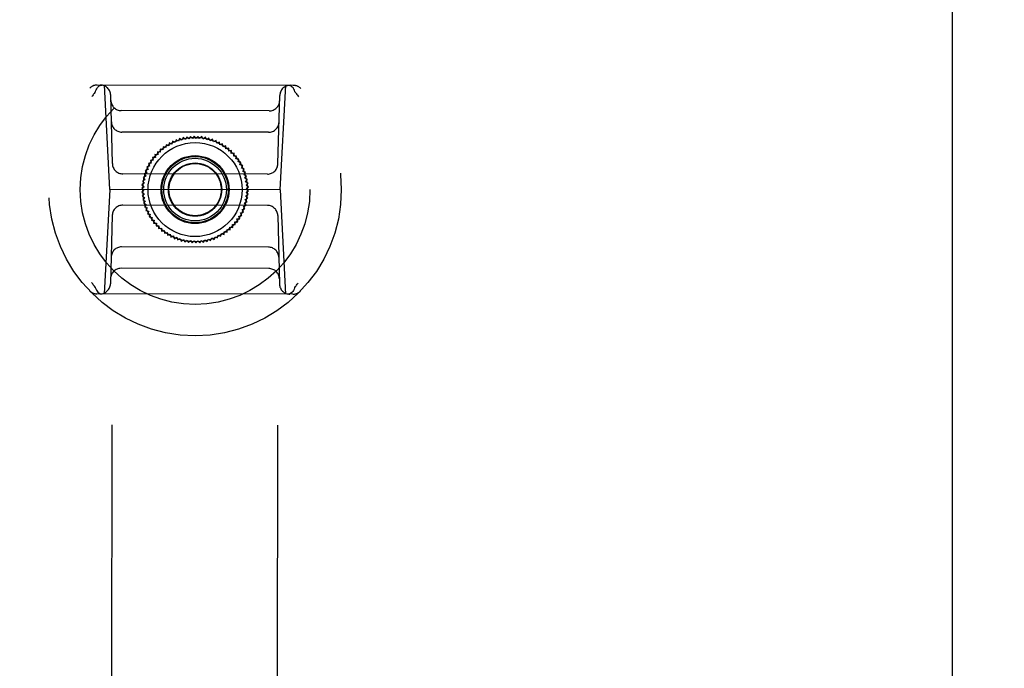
# Model space of a CAD drawing. Header units: inches. Extents: x 0 to 309, y 0 to 200.
# Tile 12 of 109: x 99.84 to 103.55, y 71.58 to 74.02. Entities that reach past the tile are written whole.
import ezdxf

# ---------------------------------------------------------------- set-up
doc = ezdxf.new("R2010")
doc.units = ezdxf.units.IN
doc.header["$LTSCALE"] = 17
doc.header["$MEASUREMENT"] = 0
doc.linetypes.add('HIDDEN', pattern=[0.2, 0.1, -0.1])
doc.layers.get('0').update_dxf_attribs({"linetype": 'CONTINUOUS'})
for name, color, linetype in [('02___PRT_ALL_AXES', 7, 'CONTINUOUS'), ('DEFAULT_2', 8, 'HIDDEN'), ('DIMENSIONS', 7, 'CONTINUOUS')]:
    doc.layers.add(name, color=color, linetype=linetype)
doc.styles.get("Standard").update_dxf_attribs({"font": 'txt', "width": 0.8})
doc.dimstyles.new('DIMSTYLE_3', dxfattribs={"dimtxt": 1.418182, "dimasz": 1.818182, "dimexe": 0.09, "dimexo": 0.07, "dimgap": 0.039, "dimtad": 0, "dimtih": 1, "dimtoh": 1, "dimzin": 4, "dimdsep": 46, "dimtxsty": 'Standard', "dimblk": '_FILLED', "dimblk1": '_FILLED', "dimblk2": '_FILLED', "dimcen": 0.09, "dimadec": 0, "dimazin": 0, "dimtfac": 1, "dimtofl": 0, "dimtmove": 0, "dimatfit": 3, "dimldrblk": '_FILLED', "dimfxl": 0, "dimtolj": 1, "dimtzin": 4, "dimarcsym": 0})

# ---------------------------------------------------------------- blocks, each defined once
blk = doc.blocks.new('_FILLED')
at = {"color": 0, "linetype": 'ByBlock'}
blk.add_solid([(0, 0), (-1, 0.2), (-1, -0.2)], dxfattribs=at)
blk = doc.blocks.new('*D13')
at = {"layer": 'DIMENSIONS', "color": 2, "linetype": 'Continuous'}
for p, q in [((105.2309, 122.9841), (101.5945, 122.9841)), ((108.8559, 122.9841), (112.3707, 122.9841))]:
    blk.add_line(p, q, dxfattribs=at)
at = {"layer": 'DIMENSIONS', "color": 2, "linetype": 'Continuous', "xscale": 1.8181818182, "yscale": 1.8181818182, "zscale": 1.8181818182}
blk.add_blockref('_FILLED', (105.2309, 122.9841), dxfattribs=at)
at = {"layer": 'DIMENSIONS', "color": 2, "linetype": 'Continuous', "xscale": 1.8181818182, "yscale": 1.8181818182, "zscale": 1.8181818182, "rotation": 180}
blk.add_blockref('_FILLED', (108.8559, 122.9841), dxfattribs=at)
at = {"layer": 'DIMENSIONS', "color": 2, "linetype": 'Continuous', "insert": (113.0798, 123.6932), "char_height": 1.41818, "width": 4.538182, "attachment_point": 1, "line_spacing_factor": 0.9}
blk.add_mtext('3.63', dxfattribs=at)
blk = doc.blocks.new('*D14')
at = {"layer": 'DIMENSIONS', "color": 2, "linetype": 'Continuous'}
for p, q in [((99.7309, 116.4463), (96.2795, 116.4463)), ((103.3559, 116.4463), (106.9923, 116.4463))]:
    blk.add_line(p, q, dxfattribs=at)
at = {"layer": 'DIMENSIONS', "color": 2, "linetype": 'Continuous', "xscale": 1.8181818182, "yscale": 1.8181818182, "zscale": 1.8181818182}
blk.add_blockref('_FILLED', (99.7309, 116.4463), dxfattribs=at)
at = {"layer": 'DIMENSIONS', "color": 2, "linetype": 'Continuous', "xscale": 1.8181818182, "yscale": 1.8181818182, "zscale": 1.8181818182, "rotation": 180}
blk.add_blockref('_FILLED', (103.3559, 116.4463), dxfattribs=at)
at = {"layer": 'DIMENSIONS', "color": 2, "linetype": 'Continuous', "insert": (95.5704, 117.1554), "char_height": 1.41818, "width": 4.538182, "attachment_point": 3, "line_spacing_factor": 0.9}
blk.add_mtext('3.63', dxfattribs=at)

msp = doc.modelspace()

# ---------------------------------------------------------------- linework, layer by layer
at = {"color": 3, "linetype": 'Continuous'}
msp.add_line((103.3559, 131.5287), (103.3559, 69.2367), dxfattribs=at)
at = {"layer": '02___PRT_ALL_AXES', "color": 8, "linetype": 'HIDDEN'}
for p, q in [((100.2311, 99.696), (100.1844, 70.196)), ((100.8561, 99.695), (100.8094, 70.195))]:
    msp.add_line(p, q, dxfattribs=at)
at = {"layer": 'DEFAULT_2', "color": 8, "linetype": 'HIDDEN'}
for p, q in [((100.8719, 73.7761), (100.1332, 73.7773)), ((100.1811, 73.3835), (100.1611, 73.7772)), ((100.8228, 73.3825), (100.8441, 73.7762)), ((100.1903, 73.4809), (100.1839, 73.7389)), ((100.8139, 73.4799), (100.8211, 73.7379)), ((100.7811, 73.6798), (100.2237, 73.6807)), ((100.7789, 73.5991), (100.2257, 73.6)), ((100.4047, 73.5591), (100.4029, 73.5484)), ((100.4147, 73.5549), (100.4047, 73.5591)), ((100.4172, 73.5654), (100.4147, 73.5549)), ((100.4269, 73.5606), (100.4172, 73.5654)), ((100.4302, 73.5709), (100.4269, 73.5606)), ((100.4395, 73.5654), (100.4302, 73.5709)), ((100.4434, 73.5754), (100.4395, 73.5654)), ((100.4523, 73.5693), (100.4434, 73.5754)), ((100.457, 73.579), (100.4523, 73.5693)), ((100.4654, 73.5723), (100.457, 73.579)), ((100.4708, 73.5817), (100.4654, 73.5723)), ((100.4787, 73.5744), (100.4708, 73.5817)), ((100.4847, 73.5834), (100.4787, 73.5744)), ((100.4922, 73.5756), (100.4847, 73.5834)), ((100.4987, 73.5841), (100.4922, 73.5756)), ((100.5056, 73.5758), (100.4987, 73.5841)), ((100.5128, 73.5838), (100.5056, 73.5758)), ((100.5191, 73.5751), (100.5128, 73.5838)), ((100.5268, 73.5826), (100.5191, 73.5751)), ((100.5324, 73.5734), (100.5268, 73.5826)), ((100.5406, 73.5804), (100.5324, 73.5734)), ((100.5456, 73.5708), (100.5406, 73.5804)), ((100.5543, 73.5772), (100.5456, 73.5708)), ((100.5586, 73.5673), (100.5543, 73.5772)), ((100.5677, 73.5731), (100.5586, 73.5673)), ((100.5713, 73.5629), (100.5677, 73.5731)), ((100.5808, 73.568), (100.5713, 73.5629)), ((100.5837, 73.5576), (100.5808, 73.568)), ((100.5935, 73.5621), (100.5837, 73.5576)), ((100.5957, 73.5515), (100.5935, 73.5621)), ((100.6058, 73.5552), (100.5957, 73.5515)), ((100.6072, 73.5446), (100.6058, 73.5552)), ((100.3707, 73.5242), (100.36, 73.5254)), ((100.36, 73.5254), (100.3611, 73.5147)), ((100.3808, 73.533), (100.3702, 73.535)), ((100.3702, 73.535), (100.3707, 73.5242)), ((100.3812, 73.5438), (100.3808, 73.533)), ((100.3916, 73.5411), (100.3812, 73.5438)), ((100.3927, 73.5518), (100.3916, 73.5411)), ((100.4029, 73.5484), (100.3927, 73.5518)), ((100.6176, 73.5476), (100.6072, 73.5446)), ((100.6182, 73.5368), (100.6176, 73.5476)), ((100.6287, 73.5391), (100.6182, 73.5368)), ((100.6287, 73.5283), (100.6287, 73.5391)), ((100.6393, 73.5299), (100.6287, 73.5283)), ((100.6385, 73.5191), (100.6393, 73.5299)), ((100.6492, 73.5199), (100.6385, 73.5191)), ((100.6477, 73.5093), (100.6492, 73.5199)), ((100.3368, 73.4826), (100.3262, 73.4808)), ((100.3262, 73.4808), (100.3303, 73.4708)), ((100.3442, 73.4939), (100.3334, 73.4928)), ((100.3334, 73.4928), (100.3368, 73.4826)), ((100.3523, 73.5046), (100.3415, 73.5043)), ((100.3415, 73.5043), (100.3442, 73.4939)), ((100.3611, 73.5147), (100.3504, 73.5152)), ((100.3504, 73.5152), (100.3523, 73.5046)), ((100.6584, 73.5093), (100.6477, 73.5093)), ((100.6561, 73.4988), (100.6584, 73.5093)), ((100.6669, 73.4981), (100.6561, 73.4988)), ((100.6638, 73.4878), (100.6669, 73.4981)), ((100.6745, 73.4863), (100.6638, 73.4878)), ((100.6707, 73.4762), (100.6745, 73.4863)), ((100.7745, 73.4416), (100.2296, 73.4425)), ((100.3197, 73.4461), (100.3097, 73.4421)), ((100.3246, 73.4586), (100.3143, 73.4554)), ((100.3143, 73.4554), (100.3197, 73.4461)), ((100.3303, 73.4708), (100.3198, 73.4683)), ((100.3198, 73.4683), (100.3246, 73.4586)), ((100.6813, 73.474), (100.6707, 73.4762)), ((100.6768, 73.4642), (100.6813, 73.474)), ((100.6872, 73.4613), (100.6768, 73.4642)), ((100.6821, 73.4518), (100.6872, 73.4613)), ((100.6922, 73.4482), (100.6821, 73.4518)), ((100.6864, 73.4391), (100.6922, 73.4482)), ((100.3106, 73.4068), (100.3016, 73.4008)), ((100.3127, 73.4201), (100.3034, 73.4148)), ((100.3034, 73.4148), (100.3106, 73.4068)), ((100.3158, 73.4332), (100.3061, 73.4286)), ((100.3061, 73.4286), (100.3127, 73.4201)), ((100.3097, 73.4421), (100.3158, 73.4332)), ((100.6963, 73.4347), (100.6864, 73.4391)), ((100.6899, 73.4261), (100.6963, 73.4347)), ((100.6994, 73.4211), (100.6899, 73.4261)), ((100.6924, 73.4129), (100.6994, 73.4211)), ((100.7016, 73.4072), (100.6924, 73.4129)), ((100.6941, 73.3995), (100.7016, 73.4072)), ((100.1811, 73.3835), (100.1598, 72.9898)), ((100.8228, 73.3825), (100.1811, 73.3835)), ((100.3094, 73.3934), (100.3009, 73.3868)), ((100.3009, 73.3868), (100.3091, 73.3799)), ((100.3091, 73.3799), (100.3011, 73.3728)), ((100.3011, 73.3728), (100.3098, 73.3665)), ((100.3016, 73.4008), (100.3094, 73.3934)), ((100.7028, 73.3932), (100.6941, 73.3995)), ((100.6945, 73.3726), (100.703, 73.3792)), ((100.7023, 73.3652), (100.6945, 73.3726)), ((100.6947, 73.3861), (100.7028, 73.3932)), ((100.703, 73.3792), (100.6947, 73.3861)), ((100.8228, 73.3825), (100.8428, 72.9888)), ((100.3098, 73.3665), (100.3023, 73.3588)), ((100.3023, 73.3588), (100.3114, 73.3531)), ((100.3114, 73.3531), (100.3045, 73.3449)), ((100.3045, 73.3449), (100.314, 73.3399)), ((100.314, 73.3399), (100.3076, 73.3313)), ((100.3076, 73.3313), (100.3175, 73.3269)), ((100.6881, 73.3328), (100.6978, 73.3375)), ((100.6942, 73.3239), (100.6881, 73.3328)), ((100.6912, 73.3459), (100.7005, 73.3512)), ((100.6978, 73.3375), (100.6912, 73.3459)), ((100.6933, 73.3592), (100.7023, 73.3652)), ((100.7005, 73.3512), (100.6933, 73.3592)), ((100.7743, 73.3235), (100.2294, 73.3244)), ((100.3175, 73.3269), (100.3117, 73.3178)), ((100.3117, 73.3178), (100.3218, 73.3142)), ((100.3218, 73.3142), (100.3167, 73.3047)), ((100.3167, 73.3047), (100.3271, 73.3018)), ((100.3271, 73.3018), (100.3226, 73.292)), ((100.6736, 73.2952), (100.6841, 73.2977)), ((100.6777, 73.2852), (100.6736, 73.2952)), ((100.6793, 73.3074), (100.6896, 73.3106)), ((100.6841, 73.2977), (100.6793, 73.3074)), ((100.6842, 73.3199), (100.6942, 73.3239)), ((100.6896, 73.3106), (100.6842, 73.3199)), ((100.1899, 73.2861), (100.1828, 73.0281)), ((100.3226, 73.292), (100.3331, 73.2898)), ((100.3331, 73.2898), (100.3294, 73.2797)), ((100.3294, 73.2797), (100.3401, 73.2782)), ((100.3401, 73.2782), (100.337, 73.2679)), ((100.337, 73.2679), (100.3478, 73.2672)), ((100.3478, 73.2672), (100.3455, 73.2567)), ((100.3455, 73.2567), (100.3562, 73.2567)), ((100.3562, 73.2567), (100.3546, 73.2461)), ((100.6516, 73.2614), (100.6624, 73.2617)), ((100.6535, 73.2508), (100.6516, 73.2614)), ((100.6597, 73.2722), (100.6704, 73.2732)), ((100.6624, 73.2617), (100.6597, 73.2722)), ((100.6671, 73.2834), (100.6777, 73.2852)), ((100.6704, 73.2732), (100.6671, 73.2834)), ((100.8136, 73.2851), (100.82, 73.0271)), ((100.3546, 73.2461), (100.3654, 73.2469)), ((100.3654, 73.2469), (100.3646, 73.2361)), ((100.3646, 73.2361), (100.3752, 73.2377)), ((100.3752, 73.2377), (100.3752, 73.2269)), ((100.3752, 73.2269), (100.3857, 73.2292)), ((100.3857, 73.2292), (100.3863, 73.2184)), ((100.3863, 73.2184), (100.3967, 73.2215)), ((100.3967, 73.2215), (100.3981, 73.2108)), ((100.6112, 73.2142), (100.6123, 73.2249)), ((100.6123, 73.2249), (100.6227, 73.2222)), ((100.6227, 73.2222), (100.6231, 73.233)), ((100.6231, 73.233), (100.6336, 73.231)), ((100.6332, 73.2418), (100.6439, 73.2406)), ((100.6336, 73.231), (100.6332, 73.2418)), ((100.6428, 73.2513), (100.6535, 73.2508)), ((100.6439, 73.2406), (100.6428, 73.2513)), ((100.3981, 73.2108), (100.4082, 73.2145)), ((100.4082, 73.2145), (100.4104, 73.204)), ((100.4104, 73.204), (100.4202, 73.2084)), ((100.4202, 73.2084), (100.4231, 73.198)), ((100.4231, 73.198), (100.4326, 73.2031)), ((100.4326, 73.2031), (100.4362, 73.193)), ((100.4362, 73.193), (100.4453, 73.1987)), ((100.4453, 73.1987), (100.4496, 73.1888)), ((100.4496, 73.1888), (100.4583, 73.1952)), ((100.4583, 73.1952), (100.4633, 73.1856)), ((100.4633, 73.1856), (100.4715, 73.1926)), ((100.4715, 73.1926), (100.4771, 73.1834)), ((100.4771, 73.1834), (100.4848, 73.1909)), ((100.4848, 73.1909), (100.4911, 73.1822)), ((100.4911, 73.1822), (100.4983, 73.1902)), ((100.4983, 73.1902), (100.5051, 73.1819)), ((100.5051, 73.1819), (100.5117, 73.1904)), ((100.5117, 73.1904), (100.5192, 73.1826)), ((100.5192, 73.1826), (100.5251, 73.1916)), ((100.5251, 73.1916), (100.5331, 73.1843)), ((100.5331, 73.1843), (100.5384, 73.1937)), ((100.5384, 73.1937), (100.5469, 73.187)), ((100.5469, 73.187), (100.5516, 73.1967)), ((100.5516, 73.1967), (100.5604, 73.1906)), ((100.5604, 73.1906), (100.5644, 73.2006)), ((100.5644, 73.2006), (100.5737, 73.1951)), ((100.5737, 73.1951), (100.577, 73.2054)), ((100.577, 73.2054), (100.5866, 73.2006)), ((100.5866, 73.2006), (100.5892, 73.2111)), ((100.5892, 73.2111), (100.5992, 73.207)), ((100.5992, 73.207), (100.601, 73.2176)), ((100.601, 73.2176), (100.6112, 73.2142)), ((100.7782, 73.166), (100.225, 73.1669)), ((100.7802, 73.0853), (100.2227, 73.0862)), ((100.8706, 72.9887), (100.132, 72.9899))]:
    msp.add_line(p, q, dxfattribs=at)
for points in [[(100.1269, 73.7537), (100.1288, 73.7587), (100.1311, 73.7633), (100.134, 73.7674), (100.1371, 73.7709), (100.1406, 73.7736), (100.1444, 73.7756), (100.1483, 73.7769), (100.1523, 73.7773)], [(100.1259, 73.7517), (100.1237, 73.7488), (100.1215, 73.7459), (100.1194, 73.743), (100.1173, 73.74), (100.1151, 73.7371), (100.113, 73.7341)], [(100.1259, 73.7517), (100.1261, 73.752), (100.1263, 73.7523), (100.1265, 73.7527), (100.1266, 73.753), (100.1268, 73.7534), (100.1269, 73.7537)], [(100.8782, 73.7525), (100.8763, 73.7575), (100.8739, 73.7622), (100.8711, 73.7662), (100.868, 73.7697), (100.8645, 73.7725), (100.8607, 73.7745), (100.8568, 73.7757), (100.8528, 73.7761)], [(100.8792, 73.7505), (100.879, 73.7508), (100.8788, 73.7511), (100.8786, 73.7515), (100.8784, 73.7518), (100.8783, 73.7522), (100.8781, 73.7525)], [(100.8792, 73.7505), (100.8814, 73.7476), (100.8835, 73.7447), (100.8856, 73.7418), (100.8878, 73.7388), (100.8899, 73.7358), (100.892, 73.7328)], [(100.1247, 73.0155), (100.1225, 73.0184), (100.1204, 73.0213), (100.1182, 73.0242), (100.1161, 73.0272), (100.114, 73.0302), (100.1119, 73.0332)], [(100.1247, 73.0155), (100.1249, 73.0152), (100.1251, 73.0149), (100.1253, 73.0145), (100.1255, 73.0142), (100.1256, 73.0138), (100.1257, 73.0135)], [(100.1257, 73.0135), (100.1276, 73.0085), (100.1299, 73.0038), (100.1327, 72.9998), (100.1359, 72.9963), (100.1394, 72.9935), (100.1431, 72.9915), (100.1471, 72.9903), (100.151, 72.9899)], [(100.877, 73.0123), (100.8751, 73.0073), (100.8727, 73.0027), (100.8699, 72.9986), (100.8667, 72.9951), (100.8632, 72.9924), (100.8595, 72.9904), (100.8556, 72.9892), (100.8516, 72.9887)], [(100.878, 73.0143), (100.8778, 73.014), (100.8776, 73.0137), (100.8774, 73.0133), (100.8772, 73.013), (100.8771, 73.0126), (100.877, 73.0123)], [(100.878, 73.0143), (100.8802, 73.0172), (100.8824, 73.0201), (100.8845, 73.023), (100.8866, 73.026), (100.8887, 73.0289), (100.8908, 73.0319)]]:
    msp.add_lwpolyline(points, dxfattribs=at)
for radius in [0.5512, 0.4331, 0.1969, 0.1772, 0.128, 0.125, 0.1179, 0.1004, 0.0984]:
    msp.add_circle((100.5019, 73.383), radius, dxfattribs=at)
for centre, start, end in [((100.1332, 73.7379), 89.9093, 136.0962), ((100.1446, 73.7379), 1.4093, 89.9093), ((100.8605, 73.7368), 89.9093, 178.4093), ((100.8718, 73.7367), 43.7223, 89.9093), ((100.2238, 73.7201), 181.4093, 269.9093), ((100.7812, 73.7192), 269.9093, 358.4093), ((100.2257, 73.6393), 181.4093, 269.9093), ((100.779, 73.6385), 269.9093, 358.4093), ((100.2296, 73.4819), 181.4093, 269.9093), ((100.7746, 73.481), 269.9093, 358.4093), ((100.2293, 73.285), 89.9093, 178.4093), ((100.7743, 73.2841), 1.4093, 89.9093), ((100.2249, 73.1275), 89.9093, 178.4093), ((100.7781, 73.1267), 1.4093, 89.9093), ((100.2227, 73.0468), 89.9093, 178.4093), ((100.7801, 73.0459), 1.4093, 89.9093), ((100.1321, 73.0293), 223.7223, 269.9093), ((100.1434, 73.0292), 269.9093, 358.4093), ((100.8593, 73.0281), 181.4093, 269.9093), ((100.8707, 73.0281), 269.9093, 316.0962)]:
    msp.add_arc(centre, 0.0394, start, end, dxfattribs=at)

# ---------------------------------------------------------------- dimensions: what is measured, and where the dimension line sits
at = {"layer": 'DIMENSIONS', "color": 2, "linetype": 'Continuous'}
dim = msp.add_linear_dim(base=(105.2309076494, 122.9841376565), p1=(108.8559076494, 130.5076903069), p2=(105.2309076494, 69.2666903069), angle=180, dimstyle='DIMSTYLE_3', dxfattribs=at)
dim.commit()
dim.dimension.update_dxf_attribs({"geometry": '*D13', "text_midpoint": (115.3488515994, 122.9841376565), "dimtype": 160})
dim = msp.add_linear_dim(base=(103.3559076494, 116.4463280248), p1=(99.7309076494, 101.2576903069), p2=(103.3559076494, 69.2666903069), dimstyle='DIMSTYLE_3', dxfattribs=at)
dim.commit()
dim.dimension.update_dxf_attribs({"geometry": '*D14', "text_midpoint": (93.3012843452, 116.4463280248), "dimtype": 160})

doc.saveas('drawing.dxf')
